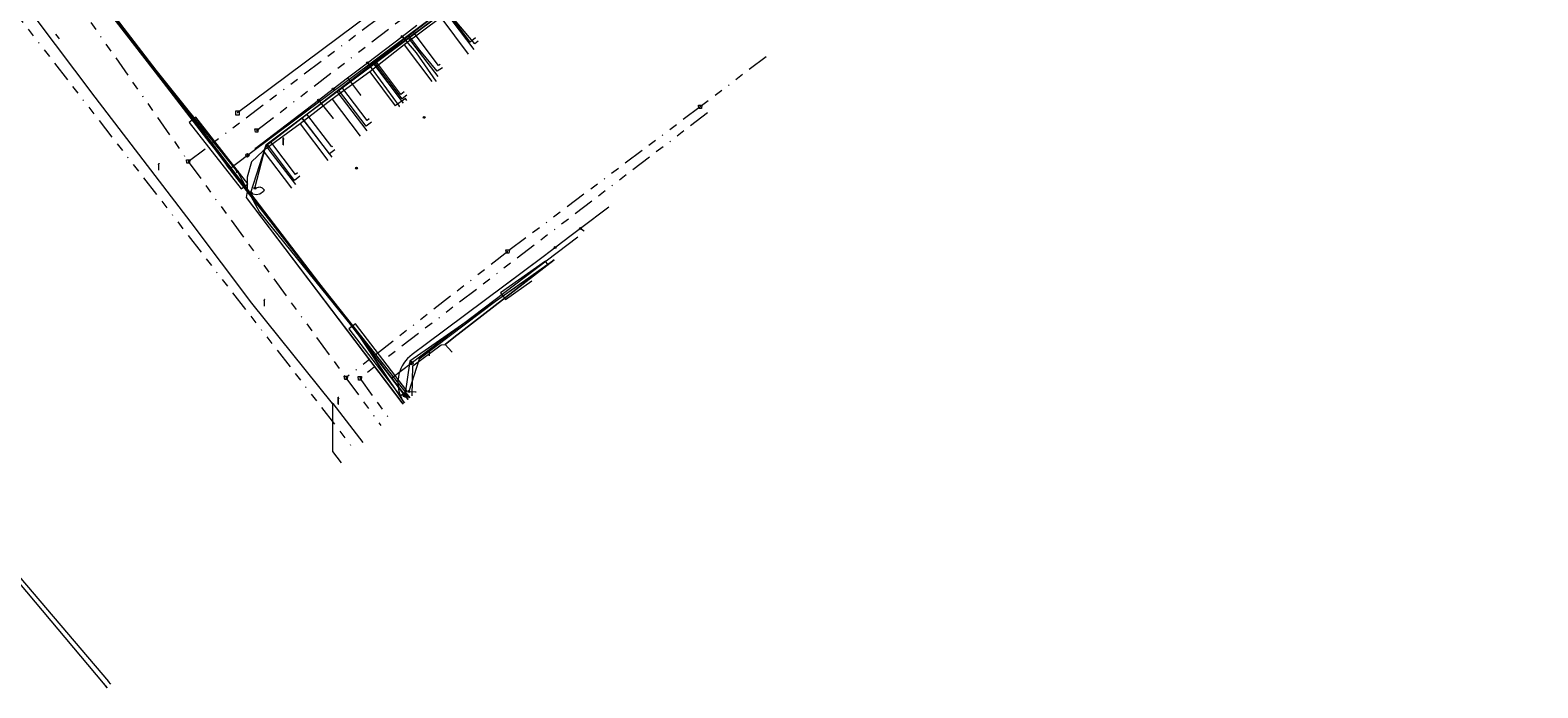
# Model space of a CAD drawing. Header units: metres. Extents: x 151922 to 154458, y 463415 to 464223.
# Tile 24 of 164: x 152339 to 152518, y 463657 to 463735. Entities that reach past the tile are written whole.
import ezdxf
from ezdxf.enums import TextEntityAlignment as Align
from ezdxf.lldxf.tags import DXFTag

# ---------------------------------------------------------------- set-up
doc = ezdxf.new("R2010")
doc.units = ezdxf.units.M
doc.linetypes.add('RI-OVERIG-SO', pattern=[17, 5, -2, 2, -2, 0, -2, 2, -2])
doc.layers.get('0').update_dxf_attribs({"lineweight": 9})
for name, color, linetype, lineweight in [('B-PV-KL-DATA-G', 90, 'KL-DATA-SO', 9), ('B-PV-KL-DATA_HULPSTUK-S', 90, 'Continuous', 9), ('B-PV-KL-DATA_KABELBED-G', 90, 'Continuous', 9), ('B-PV-KL-DATA_MANTELBUIS-G', 90, 'Continuous', 9), ('B-PV-KL-ET_LS-G', 190, 'KL-LS-SO', 9), ('B-PV-KL-ET_LS-S', 190, 'Continuous', 9), ('B-PV-KL-ET_LS_HULPSTUK-S', 190, 'Continuous', 9), ('B-PV-KL-ET_LS_KABELBED-G', 190, 'Continuous', 9), ('B-PV-KL-ET_LS_MANTELBUIS-G', 190, 'Continuous', 9), ('B-PV-KL-GAS_LD-G', 50, 'KL-GAS_LD-SO', 9), ('B-PV-KL-GAS_LD_HULPSTUK-S', 50, 'Continuous', 9), ('B-PV-KL-OVERIG-G', 8, 'Continuous', 9), ('B-PV-KL-OVERIG_KABELBED-G', 8, 'Continuous', 9), ('B-PV-KL-WATER-G', 170, 'KL-WATER-SO', 9), ('B-PV-KL-WATER_HULPSTUK-S', 170, 'Continuous', 9), ('B-PV-OG-INFO-G', 7, 'Continuous', 9), ('B-PV-RI-OVERIG_RIOOLPUT_INSPECTIE-S', 10, 'Continuous', 9), ('B-PV-RI-VRIJVERVAL-G', 210, 'RI-OVERIG-SO', 9), ('B-PV-RI-VRIJVERVAL_HULPSTUK-S', 210, 'Continuous', 9)]:
    doc.layers.add(name, color=color, linetype=linetype, lineweight=lineweight)
doc.styles.add('NLCS-ISO', font='txt')
doc.styles.get("Standard").update_dxf_attribs({"font": 'arial.ttf'})
tags = doc.linetypes.add('KL-DATA-SO', pattern='A,4,-1,[101,NLCS.SHX,S=0.5,R=0,X=0,Y=0],-1,4,-1,["D",Standard,S=1,R=0,X=-0.25,Y=-0.5],-1.5', length=12.5).pattern_tags.tags
tags[18] = DXFTag(74, 10)
tags = doc.linetypes.add('KL-GAS_LD-SO', pattern='A,4,-1,[69,NLCS.SHX,S=0.5,R=0,X=0,Y=0],-1,4,-1,["L",Standard,S=1,R=0,X=0.25,Y=-0.5],-2', length=13).pattern_tags.tags
tags[18] = DXFTag(74, 10)
tags = doc.linetypes.add('KL-LS-SO', pattern='A,4,-1,[103,NLCS.SHX,S=0.75,R=0,X=0,Y=0],-1,4,-1,["L",Standard,S=1,R=0,X=0,Y=-0.5],-2', length=13).pattern_tags.tags
tags[18] = DXFTag(74, 10)
doc.linetypes.add('KL-WATER-SO', pattern='A,7,-0.5,[168,NLCS.SHX,S=0.75,R=0,X=0.75,Y=0],-2', length=9.5)

# ---------------------------------------------------------------- blocks, each defined once
blk = doc.blocks.new('SKL-WTB_HULP_T STUK-SO')
at = {"color": 0, "linetype": 'ByBlock', "lineweight": 18}
blk.add_circle((0, 0), 1, dxfattribs=at)
at = {"color": 0, "linetype": 'ByBlock', "lineweight": -2, "style": 'NLCS-ISO'}
blk.add_text('T', height=1, dxfattribs=at).set_placement((0, 0), align=Align.MIDDLE_CENTER)
at = {"color": 0, "linetype": 'ByBlock', "lineweight": 18, "style": 'NLCS-ISO', "flags": 1}
for tag, p in [('TYPE', (1.5, 0)), ('OMSCHRIJVING', (1.5, -3)), ('LABEL', (1.5, -1.5))]:
    blk.add_attdef(tag, p, '', height=1, dxfattribs=at)
blk = doc.blocks.new('SKL-WTB_HULP_MOF-SO')
at = {"linetype": 'ByBlock', "lineweight": 18}
h = blk.add_hatch(color=0, dxfattribs=at)
h.dxf.hatch_style = 1
h.paths.add_polyline_path([(-0.5625, 0, 1), (0.5625, 0, 1)])
at = {"color": 0, "linetype": 'ByBlock', "lineweight": 18}
blk.add_circle((0, 0), 0.5625, dxfattribs=at)
at = {"color": 0, "linetype": 'ByBlock', "lineweight": 18, "style": 'NLCS-ISO', "flags": 1}
for tag, p in [('TYPE', (1.5, 0)), ('OMSCHRIJVING', (1.5, -3)), ('LABEL', (1.5, -1.5))]:
    blk.add_attdef(tag, p, '', height=1, dxfattribs=at)
blk = doc.blocks.new('SKL-WTB_HULP_OVERIG-SO')
at = {"color": 0, "linetype": 'ByBlock', "lineweight": 18}
for points in [[(-0.14, 0.14), (0.14, -0.14)], [(0.14, 0.14), (-0.14, -0.14)]]:
    blk.add_lwpolyline(points, dxfattribs=at)
at = {"color": 0, "linetype": 'ByBlock', "lineweight": 18, "style": 'NLCS-ISO', "flags": 1}
for tag, p in [('TYPE', (1.5, 0)), ('OMSCHRIJVING', (1.5, -3)), ('LABEL', (1.5, -1.5))]:
    blk.add_attdef(tag, p, '', height=1, dxfattribs=at)
blk = doc.blocks.new('SKL-WTB_HULP_AFSLUITER-SO')
at = {"color": 0, "linetype": 'ByBlock', "lineweight": 18}
blk.add_lwpolyline([(0, 0.8), (0, -0.8)], dxfattribs=at)
blk.add_circle((0, 0), 1, dxfattribs=at)
at = {"color": 0, "linetype": 'ByBlock', "lineweight": 18, "style": 'NLCS-ISO', "flags": 1}
for tag, p in [('TYPE', (1.5, 0)), ('OMSCHRIJVING', (1.5, -3)), ('LABEL', (1.5, -1.5))]:
    blk.add_attdef(tag, p, '', height=1, dxfattribs=at)
blk = doc.blocks.new('SRI-HULP_AFVOER_OPVANG-SO')
at = {"color": 0, "linetype": 'ByBlock', "lineweight": 18}
blk.add_lwpolyline([(-0.75, -1), (-1, 1), (1, 1), (0.75, -1)], close=True, dxfattribs=at)
at = {"color": 0, "linetype": 'ByBlock', "lineweight": 18, "style": 'NLCS-ISO', "flags": 1}
for tag, p in [('TYPE', (1.5, 0)), ('OMSCHRIJVING', (1.5, -3)), ('LABEL', (1.5, -1.5))]:
    blk.add_attdef(tag, p, '', height=1, dxfattribs=at)
blk = doc.blocks.new('SKL-ET_LS_MAST-SO')
for p, q in [((-0.05, 2.07), (0.05, 2.07)), ((-0.05, -2), (0.05, -2))]:
    blk.add_line(p, q)
for points in [[(-0.18, 1.76), (-0.22, 1.76), (-0.22, 1.84), (-0.18, 1.84), (-0.18, 1.79)], [(-0.18, 1.49), (-0.22, 1.49), (-0.22, 1.57), (-0.18, 1.57), (-0.18, 1.52)], [(-0.18, 1.79), (-0.05, 1.79)], [(-0.18, 1.76), (-0.05, 1.76)], [(-0.18, 1.52), (-0.05, 1.52)], [(-0.18, 1.49), (-0.05, 1.49)], [(-0.05, -2), (-0.05, 2.07)], [(0.05, -2), (0.05, 2.07)], [(0.18, 1.92), (0.05, 1.92)], [(0.18, 1.89), (0.05, 1.89)], [(0.18, 1.66), (0.05, 1.66)], [(0.18, 1.63), (0.05, 1.63)], [(0.18, 1.39), (0.05, 1.39)], [(0.18, 1.36), (0.05, 1.36)], [(0.18, 1.89), (0.22, 1.89), (0.22, 1.97), (0.18, 1.97), (0.18, 1.92)], [(0.18, 1.63), (0.22, 1.63), (0.22, 1.71), (0.18, 1.71), (0.18, 1.66)], [(0.18, 1.36), (0.22, 1.36), (0.22, 1.44), (0.18, 1.44), (0.18, 1.39)]]:
    blk.add_lwpolyline(points)
blk = doc.blocks.new('SRI-PUT_INSPECTIEPUT_RIOOLPUT-SO')
at = {"color": 0, "linetype": 'ByBlock', "lineweight": 18}
blk.add_lwpolyline([(-1.12, -1.12), (1.12, -1.12), (1.12, 1.12), (-1.12, 1.12)], close=True, dxfattribs=at)
at = {"color": 0, "linetype": 'ByBlock', "lineweight": 18, "style": 'NLCS-ISO'}
blk.add_text('r', height=1.5, dxfattribs=at).set_placement((0, 0.28), align=Align.MIDDLE_CENTER)

msp = doc.modelspace()

# ---------------------------------------------------------------- linework, layer by layer
at = {"layer": 'B-PV-KL-DATA-G', "ltscale": 0.5, "flags": 128}
for points in [[(152370.734, 463717.039), (152367.583, 463721.176), (152367.171, 463721.76), (152404.903, 463750), (152428.029, 463767.571), (152428.68, 463766.716)], [(152375.01, 463720.279), (152371.445, 463724.959), (152404.903, 463750), (152428.029, 463767.571), (152428.68, 463766.716)], [(152379.162, 463723.397), (152375.602, 463728.071), (152404.903, 463750), (152428.029, 463767.571), (152428.68, 463766.716)], [(152383.465, 463726.696), (152379.944, 463731.32), (152404.903, 463750), (152428.029, 463767.571), (152428.68, 463766.716)], [(152387.556, 463729.823), (152384.066, 463734.405), (152404.903, 463750), (152428.029, 463767.571), (152428.68, 463766.716)], [(152391.832, 463733.02), (152388.341, 463737.604), (152404.903, 463750), (152428.029, 463767.571), (152428.68, 463766.716)], [(152314.733, 463748.993), (152330.9, 463760), (152331.7, 463761.1), (152332.6, 463761.3), (152333.3, 463760.8), (152335.3, 463758.3), (152337.6, 463753.8), (152339.2, 463749.9), (152339.3, 463749.5), (152371.7, 463707.6), (152384.203, 463691.79)], [(152339.2, 463749.9), (152339.3, 463749.5), (152371.7, 463707.6), (152384.203, 463691.79)], [(152387.876, 463736.822), (152383.55, 463733.597)], [(152387.876, 463736.822), (152391.127, 463732.494)], [(152383.55, 463733.597), (152379.462, 463730.386)], [(152383.55, 463733.597), (152386.813, 463729.264)], [(152379.462, 463730.386), (152375.03, 463727.162)], [(152379.462, 463730.386), (152382.481, 463726.361)], [(152375.03, 463727.162), (152371.231, 463724.215)], [(152375.03, 463727.162), (152378.331, 463722.777)], [(152383.84, 463727), (152383.68, 463727.24), (152382.481, 463726.361)], [(152371.231, 463724.215), (152366.869, 463721.056)], [(152371.231, 463724.215), (152374.49, 463719.887)], [(152366.869, 463721.056), (152365.459, 463719.738), (152364.971, 463717.929), (152364.961, 463716.233), (152364.837, 463715.53), (152383.282, 463691.211), (152383.416, 463691.036)], [(152366.869, 463721.056), (152370.198, 463716.636)], [(152389.177, 463697.243), (152388.378, 463698.111), (152389.427, 463698.927), (152401.279, 463708.147)], [(152401.279, 463708.147), (152389.427, 463698.927), (152388.378, 463698.111)], [(152384.471, 463692.047), (152384.56, 463695.607), (152387.937, 463698.062), (152388.378, 463698.111)], [(152388.378, 463698.111), (152389.177, 463697.243)], [(152314.733, 463697.354), (152315.9, 463696), (152316.5, 463695.3), (152321.6, 463689.4), (152332.2, 463676.7), (152332.6, 463676.2), (152347.9, 463658.02), (152348.376, 463657.475)], [(152314.733, 463697.352), (152316.5, 463695.3), (152321.6, 463689.4), (152332.6, 463676.2), (152347.9, 463658.015), (152348.372, 463657.47)], [(152314.733, 463697.352), (152316.5, 463695.3), (152321.6, 463689.4), (152332.6, 463676.2), (152347.9, 463658.02), (152348.374, 463657.473)], [(152348.816, 463657.896), (152348.545, 463658.214)], [(152348.816, 463657.896), (152348.545, 463658.214)]]:
    msp.add_lwpolyline(points, dxfattribs=at)
at = {"layer": 'B-PV-KL-DATA_KABELBED-G', "ltscale": 0.5, "flags": 128}
for points in [[(152375.063, 463691.141), (152365.529, 463703.005), (152358.319, 463712.572), (152346.992, 463727.386), (152339.853, 463736.822), (152334.021, 463744.289)], [(152346.476, 463740.249), (152357.784, 463726.035), (152363.87, 463718.501), (152366.422, 463713.789), (152378.113, 463699.339), (152383.386, 463691.462), (152383.562, 463691.199)], [(152384.066, 463734.405), (152388.341, 463737.604)], [(152391.832, 463733.02), (152388.341, 463737.604)], [(152365.909, 463721.334), (152373.411, 463727.044), (152375.144, 463728.363), (152376.848, 463729.66), (152379.207, 463731.456), (152383.288, 463734.562), (152385.038, 463735.894)], [(152379.944, 463731.32), (152384.066, 463734.405)], [(152383.288, 463734.562), (152384.97, 463732.652), (152387.287, 463729.299)], [(152387.556, 463729.823), (152384.066, 463734.405)], [(152375.602, 463728.071), (152379.944, 463731.32)], [(152379.207, 463731.456), (152382.955, 463726.312)], [(152383.465, 463726.696), (152379.944, 463731.32)], [(152375.144, 463728.363), (152376.848, 463729.66), (152378.373, 463727.646)], [(152371.445, 463724.959), (152375.602, 463728.071)], [(152373.411, 463727.044), (152375.128, 463724.88)], [(152379.162, 463723.397), (152375.602, 463728.071)], [(152367.171, 463721.76), (152371.445, 463724.959)], [(152375.01, 463720.279), (152371.445, 463724.959)], [(152363.871, 463718.499), (152359.472, 463723.944)], [(152367.583, 463721.176), (152367.171, 463721.76)], [(152367.583, 463721.176), (152367.171, 463721.76)], [(152370.734, 463717.039), (152367.583, 463721.176)], [(152407.776, 463714.371), (152404.399, 463711.843), (152403.15, 463710.908), (152400.806, 463709.133)], [(152404.399, 463711.843), (152404.844, 463711.565)], [(152400.806, 463709.133), (152399.975, 463708.503), (152386.193, 463698.182), (152384.491, 463696.93), (152384.211, 463696.705), (152383.951, 463696.456), (152383.714, 463696.185), (152383.501, 463695.895), (152383.314, 463695.588), (152383.154, 463695.265), (152383.023, 463694.93), (152382.922, 463694.585), (152382.85, 463694.232), (152382.81, 463693.875), (152382.801, 463693.515), (152382.822, 463693.156), (152382.875, 463692.8), (152382.959, 463692.45), (152383.073, 463692.109), (152383.215, 463691.779), (152383.386, 463691.462), (152383.559, 463691.196)], [(152399.979, 463708.506), (152394.378, 463704.306)], [(152382.1, 463693.381), (152378.206, 463699.198)], [(152375.063, 463691.141), (152375.079, 463691.12), (152378.654, 463686.502)], [(152376.136, 463684.092), (152375.11, 463685.444), (152375.079, 463691.12), (152375.079, 463691.123), (152375.063, 463691.141)], [(152348.816, 463657.896), (152348.545, 463658.214)]]:
    msp.add_lwpolyline(points, dxfattribs=at)
at = {"layer": 'B-PV-KL-DATA_MANTELBUIS-G', "ltscale": 0.5, "flags": 128}
for points in [[(152363.871, 463718.499), (152359.472, 463723.944)], [(152364.837, 463715.53), (152383.419, 463691.04)], [(152401.278, 463708.145), (152389.427, 463698.927)], [(152399.979, 463708.506), (152394.378, 463704.306)], [(152382.1, 463693.381), (152378.206, 463699.198)]]:
    msp.add_lwpolyline(points, dxfattribs=at)
at = {"layer": 'B-PV-KL-ET_LS-G', "ltscale": 0.5, "flags": 128}
for points in [[(152365.887, 463716.616), (152367.166, 463721.613), (152399.188, 463746.375), (152404.266, 463750), (152449.761, 463784.461), (152458.734, 463789.949), (152503.605, 463817.497), (152519.117, 463820.688)], [(152365.335, 463715.968), (152360.238, 463722.403), (152348.827, 463737.537)], [(152391.996, 463734.401), (152391.356, 463733.92), (152388.312, 463737.964)], [(152342.625, 463734.467), (152342.323, 463734.865)], [(152342.746, 463734.308), (152342.625, 463734.467)], [(152387.782, 463731.245), (152387.622, 463731.125), (152384.621, 463735.111)], [(152383.551, 463728.013), (152383.152, 463727.712), (152380.171, 463731.67)], [(152379.383, 463724.821), (152379.143, 463724.641), (152376.176, 463728.581)], [(152375.041, 463721.554), (152374.961, 463721.494), (152372.036, 463725.379)], [(152370.908, 463718.423), (152370.669, 463718.242), (152367.776, 463722.084)], [(152365.887, 463716.616), (152366.462, 463716.759), (152366.741, 463716.671), (152366.959, 463716.438), (152366.897, 463716.205), (152366.462, 463715.914), (152366.027, 463715.826), (152365.335, 463715.968)], [(152383.633, 463692.09), (152366.82, 463714.093), (152365.335, 463715.968)], [(152401.104, 463707.979), (152394.332, 463703.188), (152385.299, 463696.363), (152384.082, 463692.543)], [(152384.004, 463691.6), (152383.633, 463692.09)], [(152384.209, 463691.797), (152383.633, 463692.09)], [(152384.082, 463692.543), (152384.89, 463692.514), (152384.949, 463692.505)], [(152348.816, 463657.896), (152348.545, 463658.214)]]:
    msp.add_lwpolyline(points, dxfattribs=at)
at = {"layer": 'B-PV-KL-ET_LS_KABELBED-G', "ltscale": 0.5, "flags": 128}
msp.add_lwpolyline([(152348.816, 463657.896), (152348.545, 463658.214)], dxfattribs=at)
at = {"layer": 'B-PV-KL-ET_LS_MANTELBUIS-G', "ltscale": 0.5, "flags": 128}
for points in [[(152364.652, 463716.83), (152365.047, 463717.138), (152358.893, 463725.018), (152358.104, 463724.403), (152364.258, 463716.523), (152364.652, 463716.83)], [(152400.548, 463707.586), (152400.26, 463707.995), (152394.952, 463704.24), (152395.529, 463703.423), (152398.66, 463705.638)], [(152400.607, 463707.503), (152400.548, 463707.586)], [(152383.454, 463692.328), (152383.852, 463692.632), (152377.78, 463700.578), (152376.985, 463699.971), (152383.057, 463692.025), (152383.454, 463692.328)]]:
    msp.add_lwpolyline(points, dxfattribs=at)
at = {"layer": 'B-PV-KL-GAS_LD-G', "ltscale": 0.5, "flags": 128}
for points in [[(152365.36, 463715.997), (152367.167, 463721.614), (152409.117, 463754.012), (152413.546, 463757.412), (152449.519, 463784.78), (152456.239, 463788.652), (152498.804, 463814.893), (152505.575, 463819.062), (152507.042, 463818.204), (152509.564, 463818.114), (152510.601, 463812.859)], [(152346.268, 463740.948), (152348.163, 463738.417), (152365.36, 463715.997)], [(152392.296, 463734.001), (152391.897, 463733.701), (152388.315, 463737.946)], [(152388.059, 463730.876), (152387.45, 463730.461), (152385.378, 463732.942), (152384.079, 463734.675)], [(152383.852, 463727.613), (152383.292, 463727.192), (152380.019, 463731.54)], [(152379.683, 463724.421), (152379.044, 463723.94), (152375.781, 463728.267)], [(152375.341, 463721.154), (152374.702, 463720.673), (152371.477, 463724.943)], [(152371.209, 463718.023), (152370.57, 463717.542), (152367.383, 463721.781)], [(152365.36, 463715.997), (152383.636, 463692.091)], [(152400.966, 463707.847), (152394.332, 463703.188), (152384.2, 463696.154), (152383.636, 463692.091)], [(152383.636, 463692.091), (152384.006, 463691.602)]]:
    msp.add_lwpolyline(points, dxfattribs=at)
at = {"layer": 'B-PV-KL-OVERIG-G', "ltscale": 0.5, "flags": 128}
msp.add_lwpolyline([(152320.876, 463689.409), (152324.469, 463686.561), (152336.363, 463672.539), (152348.545, 463658.214)], dxfattribs=at)
at = {"layer": 'B-PV-KL-OVERIG_KABELBED-G', "ltscale": 0.5, "flags": 128}
msp.add_lwpolyline([(152320.876, 463689.409), (152324.469, 463686.561), (152336.363, 463672.539), (152348.545, 463658.214)], dxfattribs=at)
at = {"layer": 'B-PV-KL-WATER-G', "ltscale": 0.5, "flags": 128}
for points in [[(152451.547, 463790.966), (152363.8, 463725.527)], [(152364.994, 463720.507), (152431.983, 463770.604)], [(152360.584, 463721.956), (152344.934, 463742.336)], [(152360.584, 463721.956), (152362.511, 463719.383)], [(152362.863, 463718.913), (152362.511, 463719.383)], [(152362.863, 463718.913), (152364.994, 463720.507)], [(152378.66, 463698.616), (152362.93, 463718.822), (152362.863, 463718.913)], [(152384.387, 463695.922), (152404.102, 463710.85)], [(152380.252, 463696.554), (152378.66, 463698.616)], [(152380.863, 463695.763), (152380.252, 463696.554)], [(152382.074, 463694.171), (152380.863, 463695.763)], [(152382.074, 463694.171), (152384.387, 463695.922)], [(152384.019, 463691.615), (152382.074, 463694.171)]]:
    msp.add_lwpolyline(points, dxfattribs=at)
at = {"layer": 'B-PV-OG-INFO-G', "ltscale": 0.5, "flags": 128}
for points in [[(152340.7, 463747.9), (152384, 463691.596)], [(152364.835, 463715.53), (152383.418, 463691.038)], [(152389.425, 463698.925), (152401.263, 463708.132)]]:
    msp.add_lwpolyline(points, dxfattribs=at)
at = {"layer": 'B-PV-RI-VRIJVERVAL-G', "ltscale": 0.5, "flags": 128}
for points in [[(152326.36, 463751.82), (152377.704, 463685.565)], [(152357.99, 463719.78), (152400.46, 463751.82)], [(152366.08, 463723.45), (152404.67, 463753.11)], [(152339.53, 463746.12), (152357.99, 463719.78)], [(152426.372, 463732.181), (152418.56, 463726.23)], [(152419.419, 463725.522), (152378.29, 463694.11)], [(152418.56, 463726.23), (152395.79, 463709.11)], [(152357.99, 463719.78), (152376.65, 463694.17)], [(152395.79, 463709.11), (152376.65, 463694.17)], [(152376.65, 463694.17), (152380.783, 463688.514)], [(152378.29, 463694.11), (152381.717, 463689.409)]]:
    msp.add_lwpolyline(points, dxfattribs=at)

# ---------------------------------------------------------------- block references
at = {"layer": 'B-PV-KL-DATA_HULPSTUK-S', "xscale": 0.2, "yscale": 0.2, "zscale": 0.2}
for name, p in [('SKL-WTB_HULP_MOF-SO', (152383.288, 463734.562)), ('SKL-WTB_HULP_OVERIG-SO', (152383.288, 463734.562)), ('SKL-WTB_HULP_MOF-SO', (152379.207, 463731.456)), ('SKL-WTB_HULP_OVERIG-SO', (152379.207, 463731.456)), ('SKL-WTB_HULP_MOF-SO', (152375.144, 463728.363)), ('SKL-WTB_HULP_OVERIG-SO', (152375.144, 463728.363)), ('SKL-WTB_HULP_OVERIG-SO', (152387.287, 463729.299)), ('SKL-WTB_HULP_MOF-SO', (152373.411, 463727.044)), ('SKL-WTB_HULP_OVERIG-SO', (152373.411, 463727.044)), ('SKL-WTB_HULP_OVERIG-SO', (152378.373, 463727.646)), ('SKL-WTB_HULP_OVERIG-SO', (152375.128, 463724.88)), ('SKL-WTB_HULP_OVERIG-SO', (152382.955, 463726.312)), ('SKL-WTB_HULP_MOF-SO', (152385.9, 463725)), ('SKL-WTB_HULP_OVERIG-SO', (152365.909, 463721.334)), ('SKL-WTB_HULP_MOF-SO', (152363.818, 463718.565)), ('SKL-WTB_HULP_MOF-SO', (152363.818, 463718.565)), ('SKL-WTB_HULP_MOF-SO', (152377.9, 463719)), ('SKL-WTB_HULP_MOF-SO', (152404.399, 463711.843)), ('SKL-WTB_HULP_OVERIG-SO', (152404.399, 463711.843)), ('SKL-WTB_HULP_OVERIG-SO', (152400.806, 463709.133)), ('SKL-WTB_HULP_OVERIG-SO', (152400.806, 463709.133)), ('SKL-WTB_HULP_MOF-SO', (152401.415, 463709.594)), ('SKL-WTB_HULP_OVERIG-SO', (152389.177, 463697.243)), ('SKL-WTB_HULP_OVERIG-SO', (152375.063, 463691.141)), ('SKL-WTB_HULP_OVERIG-SO', (152375.063, 463691.141)), ('SKL-WTB_HULP_OVERIG-SO', (152375.063, 463691.141))]:
    msp.add_blockref(name, p, dxfattribs=at)
at = {"layer": 'B-PV-KL-ET_LS-S', "xscale": 0.2, "yscale": 0.2, "zscale": 0.2}
for p in [(152369.247, 463722.16), (152354.501, 463719.132), (152367.009, 463703.037), (152386.532, 463697.16), (152375.758, 463691.458)]:
    msp.add_blockref('SKL-ET_LS_MAST-SO', p, dxfattribs=at)
at = {"layer": 'B-PV-KL-ET_LS_HULPSTUK-S', "xscale": 0.2, "yscale": 0.2, "zscale": 0.2}
for p in [(152365.335, 463715.968), (152365.887, 463716.616), (152384.082, 463692.543), (152383.633, 463692.09)]:
    msp.add_blockref('SKL-WTB_HULP_MOF-SO', p, dxfattribs=at)
at = {"layer": 'B-PV-KL-GAS_LD_HULPSTUK-S', "xscale": 0.2, "yscale": 0.2, "zscale": 0.2}
for p in [(152365.36, 463715.997), (152383.636, 463692.091)]:
    msp.add_blockref('SKL-WTB_HULP_T STUK-SO', p, dxfattribs=at)
at = {"layer": 'B-PV-KL-WATER_HULPSTUK-S', "xscale": 0.2, "yscale": 0.2, "zscale": 0.2}
for name, p in [('SKL-WTB_HULP_OVERIG-SO', (152384.624, 463735.188)), ('SKL-WTB_HULP_OVERIG-SO', (152379.979, 463731.714)), ('SKL-WTB_HULP_OVERIG-SO', (152375.975, 463728.719)), ('SKL-WTB_HULP_OVERIG-SO', (152371.971, 463725.725)), ('SKL-WTB_HULP_OVERIG-SO', (152360.584, 463721.956)), ('SKL-WTB_HULP_OVERIG-SO', (152362.511, 463719.383)), ('SKL-WTB_HULP_AFSLUITER-SO', (152364.994, 463720.507)), ('SKL-WTB_HULP_OVERIG-SO', (152368.583, 463711.561)), ('SKL-WTB_HULP_OVERIG-SO', (152378.66, 463698.616)), ('SKL-WTB_HULP_OVERIG-SO', (152380.252, 463696.554)), ('SKL-WTB_HULP_OVERIG-SO', (152380.863, 463695.763)), ('SKL-WTB_HULP_AFSLUITER-SO', (152384.387, 463695.922))]:
    msp.add_blockref(name, p, dxfattribs=at)
at = {"layer": 'B-PV-RI-OVERIG_RIOOLPUT_INSPECTIE-S', "xscale": 0.2, "yscale": 0.2, "zscale": 0.2}
msp.add_blockref('SRI-PUT_INSPECTIEPUT_RIOOLPUT-SO', (152363.816, 463725.525), dxfattribs=at)
at = {"layer": 'B-PV-RI-VRIJVERVAL_HULPSTUK-S', "xscale": 0.2, "yscale": 0.2, "zscale": 0.2}
for p in [(152418.56, 463726.23), (152366.08, 463723.45), (152357.99, 463719.78), (152395.79, 463709.11), (152376.65, 463694.17), (152378.29, 463694.11)]:
    msp.add_blockref('SRI-HULP_AFVOER_OPVANG-SO', p, dxfattribs=at)

doc.saveas('drawing.dxf')
